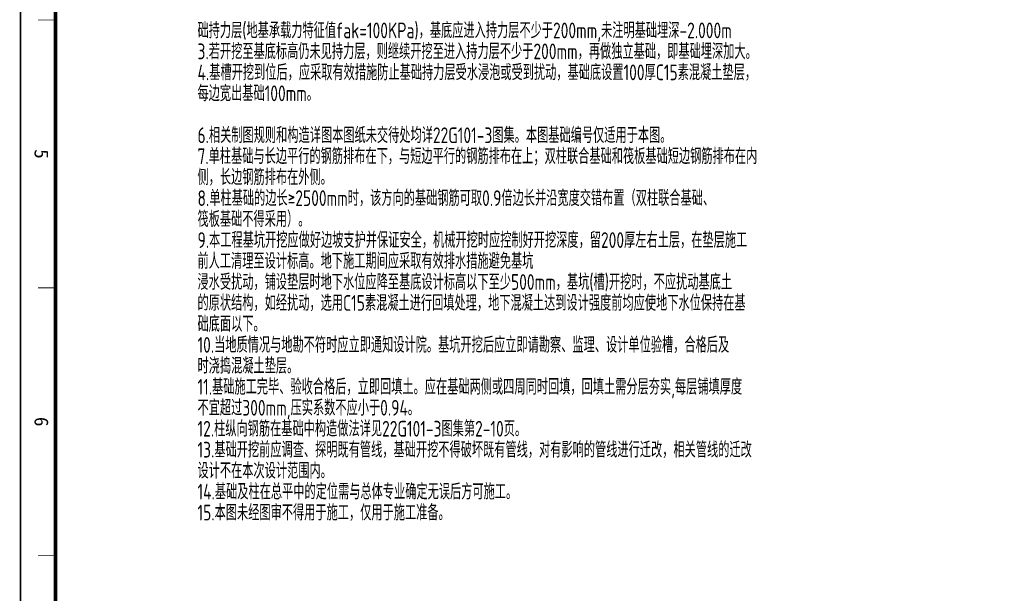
# Model space of a CAD drawing. Extents: x -294221 to 474257, y -25219 to 114942.
# Tile 20 of 69: x -58515 to -30320, y 65287 to 81704. Entities that reach past the tile are written whole.
import ezdxf
from ezdxf.enums import TextEntityAlignment as Align

# ---------------------------------------------------------------- set-up
doc = ezdxf.new("R2010")
doc.units = 0
doc.header["$LTSCALE"] = 1000
doc.layers.add('BORDER', color=7, linetype='Continuous')
doc.layers.add('text', color=7, linetype='Continuous')
doc.styles.add('QC_宋体', font='txt')
doc.styles.add('TEXT', font='tssdeng.shx', dxfattribs={"width": 0.75, "bigfont": 'tssdchn.shx'})

# ---------------------------------------------------------------- blocks, each defined once
blk = doc.blocks.new('A1+0.5E图框')
for points, const_width in [([(0, 0), (1261, 0), (1261, 594), (0, 594)], 0.5), ([(25, 10), (1251, 10), (1251, 584), (25, 584)], 1)]:
    blk.add_lwpolyline(points, close=True, dxfattribs=dict(const_width=const_width))
at = {"const_width": 0.2}
for points in [[(331.5, 10), (331.5, 5)], [(408.12, 10), (408.12, 5)], [(484.75, 10), (484.75, 5)]]:
    blk.add_lwpolyline(points, dxfattribs=at)
at = {"style": 'QC_宋体'}
for s, p in [('5', (369.81, 6)), ('6', (446.44, 6))]:
    blk.add_text(s, height=4, dxfattribs=at).set_placement(p, align=Align.MIDDLE_CENTER)

msp = doc.modelspace()

# ---------------------------------------------------------------- linework, layer by layer
at = {"layer": 'BORDER'}
msp.add_lwpolyline([(-58489.896, -11257.991), (-58489.896, 114942.009), (910.104, 114942.009), (910.104, -11257.991)], close=True, dxfattribs=at)
at = {"layer": 'BORDER', "const_width": 50}
msp.add_lwpolyline([(-57489.896, -10257.991), (-57489.896, 112442.009), (-89.896, 112442.009), (-89.896, -10257.991)], close=True, dxfattribs=at)

# ---------------------------------------------------------------- block references
at = {"xscale": 100, "yscale": 100, "zscale": 100, "rotation": 270}
msp.add_blockref('A1+0.5E图框', (-58489.896, 114842.009), dxfattribs=at)

# ---------------------------------------------------------------- texts
at = {"layer": 'text', "style": 'TEXT', "width": 0.75}
for s, p in [('础持力层(地基承载力特征值fak=100KPa)，基底应进入持力层不少于200mm,未注明基础埋深-2.000m', (-53423.437, 81171.835)), ('3.若开挖至基底标高仍未见持力层，则继续开挖至进入持力层不少于200mm，再做独立基础，即基础埋深加大。', (-53423.437, 80571.835)), ('4.基槽开挖到位后，应采取有效措施防止基础持力层受水浸泡或受到扰动，基础底设置100厚C15素混凝土垫层，', (-53423.437, 79971.835)), ('每边宽出基础100mm。', (-53423.437, 79371.835)), ('6.相关制图规则和构造详图本图纸未交待处均详22G101-3图集。本图基础编号仅适用于本图。', (-53423.437, 78171.835)), ('7.单柱基础与长边平行的钢筋排布在下，与短边平行的钢筋排布在上；双柱联合基础和筏板基础短边钢筋排布在内', (-53423.437, 77571.835)), ('侧，长边钢筋排布在外侧。', (-53423.437, 76971.835)), ('8.单柱基础的边长≥2500mm时，该方向的基础钢筋可取0.9倍边长并沿宽度交错布置（双柱联合基础、', (-53423.437, 76371.835)), ('筏板基础不得采用）。', (-53423.437, 75771.835)), ('9.本工程基坑开挖应做好边坡支护并保证安全，机械开挖时应控制好开挖深度，留200厚左右土层，在垫层施工', (-53423.437, 75171.835)), ('前人工清理至设计标高。地下施工期间应采取有效排水措施避免基坑', (-53423.437, 74571.835)), ('浸水受扰动，铺设垫层时地下水位应降至基底设计标高以下至少500mm，基坑(槽)开挖时，不应扰动基底土', (-53423.437, 73971.835)), ('的原状结构，如经扰动，选用C15素混凝土进行回填处理，地下混凝土达到设计强度前均应使地下水位保持在基', (-53423.437, 73371.835)), ('础底面以下。', (-53423.437, 72771.835)), ('10.当地质情况与地勘不符时应立即通知设计院。基坑开挖后应立即请勘察、监理、设计单位验槽，合格后及', (-53423.437, 72171.835)), ('时浇捣混凝土垫层。', (-53423.437, 71571.835)), ('11.基础施工完毕、验收合格后，立即回填土。应在基础两侧或四周同时回填，回填土需分层夯实,每层铺填厚度', (-53423.437, 70971.835)), ('不宜超过300mm,压实系数不应小于0.94。', (-53423.437, 70371.835)), ('12.柱纵向钢筋在基础中构造做法详见22G101-3图集第2-10页。', (-53423.437, 69771.835)), ('13.基础开挖前应调查、探明既有管线，基础开挖不得破坏既有管线，对有影响的管线进行迁改，相关管线的迁改', (-53423.437, 69171.835)), ('设计不在本次设计范围内。', (-53423.437, 68571.835)), ('14.基础及柱在总平中的定位需与总体专业确定无误后方可施工。', (-53423.437, 67971.835)), ('15.本图未经图审不得用于施工，仅用于施工准备。', (-53423.437, 67371.835))]:
    msp.add_text(s, height=450, dxfattribs=at).set_placement(p)

doc.saveas('drawing.dxf')
